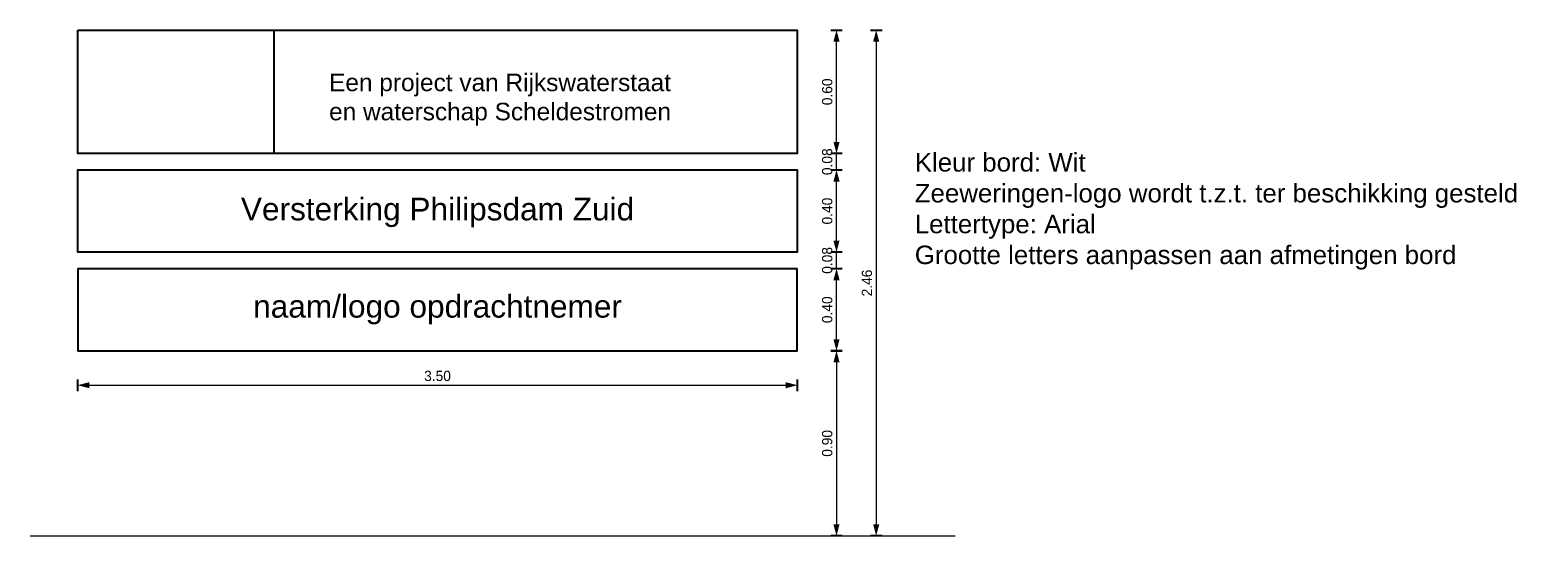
# Model space of a CAD drawing. Header units: metres. Extents: x 167.99 to 175.33, y 318.56 to 321.02.
import ezdxf

# ---------------------------------------------------------------- set-up
doc = ezdxf.new("R2010")
doc.units = ezdxf.units.M
for name, color, linetype in [('BM-10.0mm Tekst', 7, 'Continuous'), ('Borden', 7, 'Continuous'), ('logo zeeweringen', 170, 'Continuous')]:
    doc.layers.add(name, color=color, linetype=linetype)
doc.layers.add('BS-Maaiveld', color=8, linetype='MAAIVELD', lineweight=9)
doc.styles.add('StagCAD', font='StagCAD.ttf')
doc.linetypes.add('MAAIVELD', pattern='A,0.75,[129,MAAIVELD.shx,S=0.75,R=0,X=0,Y=0],3.5', length=4.25)
doc.dimstyles.new('maatv 1_20', dxfattribs={"dimscale": 0.02, "dimtxt": 2.5, "dimasz": 1, "dimexe": 0, "dimexo": 0, "dimgap": 1, "dimtad": 1, "dimrnd": 0.001, "dimzin": 1, "dimdsep": 46, "dimtxsty": 'StagCAD', "dimblk1": 'DIM_PIJL', "dimblk2": 'DIM_PIJL', "dimsah": 1, "dimcen": 0.09, "dimse1": 1, "dimse2": 1, "dimclrd": 1, "dimclre": 1, "dimclrt": 7, "dimazin": 0, "dimtfac": 1, "dimtix": 1, "dimtmove": 0, "dimatfit": 3, "dimldrblk": 'RAD_PIJL', "dimfxl": 1, "dimtvp": 0.83, "dimtolj": 1, "dimtzin": 0, "dimlwd": 15, "dimarcsym": 0})
picture_1 = doc.add_image_def('image1.jpg', size_in_pixel=(595, 374))

# ---------------------------------------------------------------- blocks, each defined once
blk = doc.blocks.new('DIM_PIJL')
at = {"color": 1}
blk.add_line((0, 1.41), (0, -1.41), dxfattribs=at)
at = {"color": 1, "linetype": 'ByBlock'}
blk.add_solid([(-2.83, -0.75), (-2.83, 0.75), (0, 0)], dxfattribs=at)
blk = doc.blocks.new('*D7')
at = {"layer": 'Defpoints', "color": 0, "transparency": 16777216}
for p in [(171.7239, 319.8619), (171.9145, 319.8619), (171.7239, 319.4619)]:
    blk.add_point(p, dxfattribs=at)
at = {"layer": 'logo zeeweringen', "color": 1, "lineweight": 15, "transparency": 16777216}
blk.add_line((171.9145, 319.4819), (171.9145, 319.8419), dxfattribs=at)
at = {"layer": 'logo zeeweringen', "color": 1, "lineweight": 15, "transparency": 16777216, "xscale": 0.02, "yscale": 0.02, "zscale": 0.02}
for p, rotation in [((171.9145, 319.8619), 90), ((171.9145, 319.4619), 270)]:
    blk.add_blockref('DIM_PIJL', p, dxfattribs=dict(at, rotation=rotation))
at = {"layer": 'logo zeeweringen', "color": 7, "transparency": 16777216, "insert": (171.8695, 319.6619), "char_height": 0.05, "attachment_point": 5, "rotation": 90, "style": 'StagCAD'}
blk.add_mtext('\\A1;0.40', dxfattribs=at)
blk = doc.blocks.new('RAD_PIJL')
at = {"color": 1, "linetype": 'Continuous'}
blk.add_solid([(-2.83, -0.75), (-2.83, 0.75), (0, 0)], dxfattribs=at)
blk = doc.blocks.new('*D8')
at = {"layer": 'Defpoints', "color": 0, "transparency": 16777216}
for p in [(171.7239, 319.9419), (171.9145, 319.9419), (171.7239, 319.8619)]:
    blk.add_point(p, dxfattribs=at)
at = {"layer": 'logo zeeweringen', "color": 1, "lineweight": 15, "transparency": 16777216}
for p, q in [((171.9145, 319.9619), (171.9145, 319.9819)), ((171.9145, 319.8619), (171.9145, 319.9419)), ((171.9145, 319.8419), (171.9145, 319.8219))]:
    blk.add_line(p, q, dxfattribs=at)
at = {"layer": 'logo zeeweringen', "color": 1, "lineweight": 15, "transparency": 16777216, "xscale": 0.02, "yscale": 0.02, "zscale": 0.02}
for p, rotation in [((171.9145, 319.9419), 270), ((171.9145, 319.8619), 90)]:
    blk.add_blockref('DIM_PIJL', p, dxfattribs=dict(at, rotation=rotation))
at = {"layer": 'logo zeeweringen', "color": 7, "transparency": 16777216, "insert": (171.8695, 319.9019), "char_height": 0.05, "attachment_point": 5, "rotation": 90, "style": 'StagCAD'}
blk.add_mtext('\\A1;0.08', dxfattribs=at)
blk = doc.blocks.new('*D9')
at = {"layer": 'Defpoints', "color": 0, "transparency": 16777216}
for p in [(171.7239, 320.3419), (171.9145, 320.3419), (171.7239, 319.9419)]:
    blk.add_point(p, dxfattribs=at)
at = {"layer": 'logo zeeweringen', "color": 1, "lineweight": 15, "transparency": 16777216}
blk.add_line((171.9145, 319.9619), (171.9145, 320.3219), dxfattribs=at)
at = {"layer": 'logo zeeweringen', "color": 1, "lineweight": 15, "transparency": 16777216, "xscale": 0.02, "yscale": 0.02, "zscale": 0.02}
for p, rotation in [((171.9145, 320.3419), 90), ((171.9145, 319.9419), 270)]:
    blk.add_blockref('DIM_PIJL', p, dxfattribs=dict(at, rotation=rotation))
at = {"layer": 'logo zeeweringen', "color": 7, "transparency": 16777216, "insert": (171.8695, 320.1419), "char_height": 0.05, "attachment_point": 5, "rotation": 90, "style": 'StagCAD'}
blk.add_mtext('\\A1;0.40', dxfattribs=at)
blk = doc.blocks.new('*D10')
at = {"layer": 'Defpoints', "color": 0, "transparency": 16777216}
for p in [(171.7239, 320.4219), (171.9145, 320.4219), (171.7239, 320.3419)]:
    blk.add_point(p, dxfattribs=at)
at = {"layer": 'logo zeeweringen', "color": 1, "lineweight": 15, "transparency": 16777216}
for p, q in [((171.9145, 320.4419), (171.9145, 320.4619)), ((171.9145, 320.3419), (171.9145, 320.4219)), ((171.9145, 320.3219), (171.9145, 320.3019))]:
    blk.add_line(p, q, dxfattribs=at)
at = {"layer": 'logo zeeweringen', "color": 1, "lineweight": 15, "transparency": 16777216, "xscale": 0.02, "yscale": 0.02, "zscale": 0.02}
for p, rotation in [((171.9145, 320.4219), 270), ((171.9145, 320.3419), 90)]:
    blk.add_blockref('DIM_PIJL', p, dxfattribs=dict(at, rotation=rotation))
at = {"layer": 'logo zeeweringen', "color": 7, "transparency": 16777216, "insert": (171.8695, 320.3819), "char_height": 0.05, "attachment_point": 5, "rotation": 90, "style": 'StagCAD'}
blk.add_mtext('\\A1;0.08', dxfattribs=at)
blk = doc.blocks.new('*D11')
at = {"layer": 'Defpoints', "color": 0, "transparency": 16777216}
for p in [(171.7239, 321.0219), (171.9145, 321.0219), (171.7239, 320.4219)]:
    blk.add_point(p, dxfattribs=at)
at = {"layer": 'logo zeeweringen', "color": 1, "lineweight": 15, "transparency": 16777216}
blk.add_line((171.9145, 320.4419), (171.9145, 321.0019), dxfattribs=at)
at = {"layer": 'logo zeeweringen', "color": 1, "lineweight": 15, "transparency": 16777216, "xscale": 0.02, "yscale": 0.02, "zscale": 0.02}
for p, rotation in [((171.9145, 321.0219), 90), ((171.9145, 320.4219), 270)]:
    blk.add_blockref('DIM_PIJL', p, dxfattribs=dict(at, rotation=rotation))
at = {"layer": 'logo zeeweringen', "color": 7, "transparency": 16777216, "insert": (171.8695, 320.7219), "char_height": 0.05, "attachment_point": 5, "rotation": 90, "style": 'StagCAD'}
blk.add_mtext('\\A1;0.60', dxfattribs=at)
blk = doc.blocks.new('*D12')
at = {"layer": 'Defpoints', "color": 0, "transparency": 16777216}
for p in [(168.2239, 319.4619), (171.7239, 319.4619), (171.7239, 319.2947)]:
    blk.add_point(p, dxfattribs=at)
at = {"layer": 'logo zeeweringen', "color": 1, "lineweight": 15, "transparency": 16777216}
blk.add_line((168.2439, 319.2947), (171.7039, 319.2947), dxfattribs=at)
at = {"layer": 'logo zeeweringen', "color": 1, "lineweight": 15, "transparency": 16777216, "xscale": 0.02, "yscale": 0.02, "zscale": 0.02, "rotation": 180}
blk.add_blockref('DIM_PIJL', (168.2239, 319.2947), dxfattribs=at)
at = {"layer": 'logo zeeweringen', "color": 1, "lineweight": 15, "transparency": 16777216, "xscale": 0.02, "yscale": 0.02, "zscale": 0.02}
blk.add_blockref('DIM_PIJL', (171.7239, 319.2947), dxfattribs=at)
at = {"layer": 'logo zeeweringen', "color": 7, "transparency": 16777216, "insert": (169.9739, 319.3397), "char_height": 0.05, "attachment_point": 5, "style": 'StagCAD'}
blk.add_mtext('\\A1;3.50', dxfattribs=at)
blk = doc.blocks.new('*D13')
at = {"layer": 'Defpoints', "color": 0, "transparency": 16777216}
for p in [(171.7239, 321.0219), (171.7239, 318.5619), (172.1076, 318.5619)]:
    blk.add_point(p, dxfattribs=at)
at = {"layer": 'logo zeeweringen', "color": 1, "lineweight": 15, "transparency": 16777216}
blk.add_line((172.1076, 321.0019), (172.1076, 318.5819), dxfattribs=at)
at = {"layer": 'logo zeeweringen', "color": 1, "lineweight": 15, "transparency": 16777216, "xscale": 0.02, "yscale": 0.02, "zscale": 0.02}
for p, rotation in [((172.1076, 321.0219), 90), ((172.1076, 318.5619), 270)]:
    blk.add_blockref('DIM_PIJL', p, dxfattribs=dict(at, rotation=rotation))
at = {"layer": 'logo zeeweringen', "color": 7, "transparency": 16777216, "insert": (172.0626, 319.7919), "char_height": 0.05, "attachment_point": 5, "rotation": 90, "style": 'StagCAD'}
blk.add_mtext('\\A1;2.46', dxfattribs=at)
blk = doc.blocks.new('*D14')
at = {"layer": 'Defpoints', "color": 0, "transparency": 16777216}
for p in [(171.9145, 319.4619), (171.9145, 318.5619), (171.9145, 318.5619)]:
    blk.add_point(p, dxfattribs=at)
at = {"layer": 'logo zeeweringen', "color": 1, "lineweight": 15, "transparency": 16777216}
blk.add_line((171.9145, 319.4419), (171.9145, 318.5819), dxfattribs=at)
at = {"layer": 'logo zeeweringen', "color": 1, "lineweight": 15, "transparency": 16777216, "xscale": 0.02, "yscale": 0.02, "zscale": 0.02}
for p, rotation in [((171.9145, 319.4619), 90), ((171.9145, 318.5619), 270)]:
    blk.add_blockref('DIM_PIJL', p, dxfattribs=dict(at, rotation=rotation))
at = {"layer": 'logo zeeweringen', "color": 7, "transparency": 16777216, "insert": (171.8695, 319.0119), "char_height": 0.05, "attachment_point": 5, "rotation": 90, "style": 'StagCAD'}
blk.add_mtext('\\A1;0.90', dxfattribs=at)

msp = doc.modelspace()

# ---------------------------------------------------------------- linework, layer by layer
at = {"layer": 'Borden'}
msp.add_line((168.2239, 319.8619), (171.7239, 319.8619), dxfattribs=at)
msp.add_lwpolyline([(168.2239, 321.0219), (171.7239, 321.0219), (171.7239, 320.4219), (168.2239, 320.4219)], close=True, dxfattribs=at)
for points in [[(168.2239, 320.3419), (168.2239, 320.3419), (171.7239, 320.3419), (171.7239, 319.9419), (168.2239, 319.9419), (168.2239, 320.3419)], [(168.2239, 319.8619), (168.2239, 319.4619), (171.7239, 319.4619), (171.7239, 319.8619)]]:
    msp.add_lwpolyline(points, dxfattribs=at)
at = {"layer": 'BS-Maaiveld'}
msp.add_lwpolyline([(167.9924, 318.5619), (172.4924, 318.5619)], dxfattribs=at)

# ---------------------------------------------------------------- texts
at = {"layer": 'BM-10.0mm Tekst', "style": 'StagCAD'}
for s, insert, char_height, width, attachment_point in [('{\\fArial|b0|i0|c0|p34;Een project van Rijkswaterstaat\\Pen waterschap Scheldestromen }', (169.4464, 320.8101), 0.085, 3.92719, 1), ('{\\fArial|b0|i0|c0|p34;Kleur bord: Wit\\PZeeweringen-logo wordt t.z.t. ter beschikking gesteld\\PLettertype: Arial\\PGrootte letters aanpassen aan afmetingen bord}', (172.2951, 320.424), 0.09, 3.099256, 1), ('{\\fArial|b0|i0|c0|p34;Versterking Philipsdam Zuid}', (169.9739, 320.135), 0.11, 3.447176, 5), ('{\\fArial|b0|i0|c0|p34;naam/logo opdrachtnemer}', (169.9739, 319.6619), 0.11, 3.099256, 5)]:
    msp.add_mtext(s, dxfattribs=dict(at, insert=insert, char_height=char_height, width=width, attachment_point=attachment_point))

# ---------------------------------------------------------------- dimensions: what is measured, and where the dimension line sits
at = {"layer": 'logo zeeweringen'}
for base, p1, p2, picture, middle in [((171.9145, 321.0219), (171.7239, 320.4219), (171.7239, 321.0219), '*D11', (171.8695, 320.7219)), ((172.1076, 318.5619), (171.7239, 321.0219), (171.7239, 318.5619), '*D13', (172.0626, 319.7919)), ((171.9145, 320.4219), (171.7239, 320.3419), (171.7239, 320.4219), '*D10', (171.8695, 320.3819)), ((171.9145, 320.3419), (171.7239, 319.9419), (171.7239, 320.3419), '*D9', (171.8695, 320.1419)), ((171.9145, 319.9419), (171.7239, 319.8619), (171.7239, 319.9419), '*D8', (171.8695, 319.9019))]:
    dim = msp.add_linear_dim(base=base, p1=p1, p2=p2, angle=90, dimstyle='maatv 1_20', override={"dimtmove": 1}, dxfattribs=at)
    dim.commit()
    dim.dimension.update_dxf_attribs({"geometry": picture, "text_midpoint": middle})
for base, p1, p2, picture, middle in [((171.9145, 319.8619), (171.7239, 319.4619), (171.7239, 319.8619), '*D7', (171.8695, 319.6619)), ((171.9145, 318.5619), (171.9145, 319.4619), (171.9145, 318.5619), '*D14', (171.8695, 319.0119))]:
    dim = msp.add_linear_dim(base=base, p1=p1, p2=p2, angle=90, dimstyle='maatv 1_20', dxfattribs=at)
    dim.commit()
    dim.dimension.update_dxf_attribs({"geometry": picture, "text_midpoint": middle})
dim = msp.add_linear_dim(base=(171.7239, 319.2947), p1=(168.2239, 319.4619), p2=(171.7239, 319.4619), dimstyle='maatv 1_20', dxfattribs=at)
dim.commit()
dim.dimension.update_dxf_attribs({"geometry": '*D12', "text_midpoint": (169.9739, 319.3397)})

# ---------------------------------------------------------------- pictures from other files: only their frames are drawn
image = msp.add_image(picture_1, insert=(168.2239, 320.4219), size_in_units=(0.9545, 0.6))
image.dxf.flags = 7

doc.saveas('drawing.dxf')
